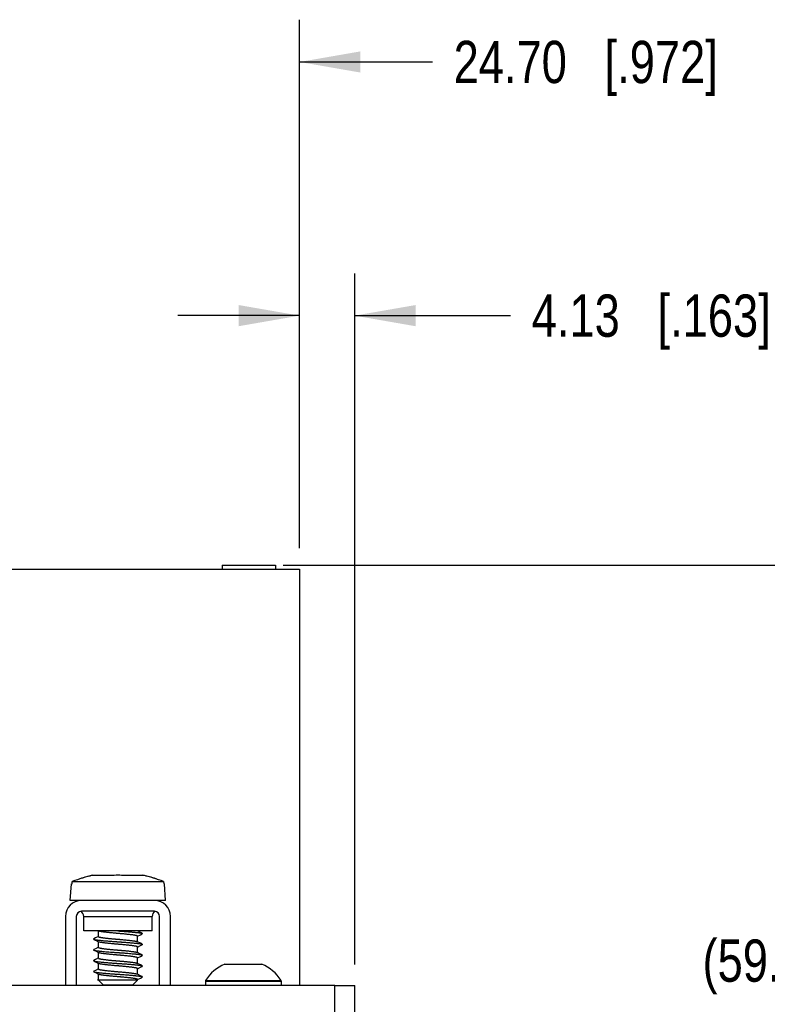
# Model space of a CAD drawing. Header units: inches. Extents: x 0 to 34, y 0 to 22.
# Tile 9 of 38: x 26 to 28.2, y 7.6 to 10.5. Entities that reach past the tile are written whole.
import ezdxf

# ---------------------------------------------------------------- set-up
doc = ezdxf.new("R2010")
doc.units = ezdxf.units.IN
doc.header["$LTSCALE"] = 1.87
doc.header["$MEASUREMENT"] = 0
doc.layers.get('0').update_dxf_attribs({"linetype": 'CONTINUOUS'})
for name, color, linetype in [('02___PRT_ALL_AXES', 7, 'CONTINUOUS'), ('_7360', 7, 'CONTINUOUS'), ('_8276', 7, 'CONTINUOUS'), ('DIMENSIONS', 7, 'CONTINUOUS')]:
    doc.layers.add(name, color=color, linetype=linetype)
doc.styles.get("Standard").update_dxf_attribs({"font": 'txt', "width": 0.8})
doc.dimstyles.new('DIMSTYLE_2', dxfattribs={"dimtxt": 0.125, "dimasz": 0.18, "dimexe": 0.125, "dimexo": 0.0625, "dimgap": 0.0625, "dimtad": 0, "dimtih": 1, "dimtoh": 1, "dimzin": 0, "dimdsep": 46, "dimtxsty": 'STANDARD', "dimblk": '_FILLED', "dimblk1": '_FILLED', "dimblk2": '_FILLED', "dimcen": 0.09, "dimazin": 0, "dimtp": 0.01, "dimtm": 0.01, "dimtfac": 1, "dimtofl": 0, "dimtmove": 0, "dimatfit": 3, "dimldrblk": '_FILLED', "dimfxl": 1, "dimtolj": 1, "dimtzin": 0, "dimarcsym": 0})

# ---------------------------------------------------------------- blocks, each defined once
blk = doc.blocks.new('_FILLED')
at = {"color": 0, "linetype": 'BYBLOCK'}
blk.add_solid([(0, 0), (-1, 0.174), (-1, -0.174)], dxfattribs=at)
blk = doc.blocks.new('*D26')
at = {"layer": 'DIMENSIONS', "color": 2, "linetype": 'CONTINUOUS'}
for p, q in [((26.7835, 8.8645), (28.6193, 8.8645)), ((28.4943, 8.8645), (28.4943, 7.8207)), ((28.4943, 6.5268), (28.4943, 7.5707)), ((25.7048, 6.5268), (28.6193, 6.5268))]:
    blk.add_line(p, q, dxfattribs=at)
at = {"layer": 'DIMENSIONS', "color": 2, "linetype": 'CONTINUOUS', "xscale": 0.18, "yscale": 0.18, "zscale": 0.18}
for p, rotation in [((28.4943, 8.8645), 90), ((28.4943, 6.5268), 270)]:
    blk.add_blockref('_FILLED', p, dxfattribs=dict(at, rotation=rotation))
at = {"layer": 'DIMENSIONS', "color": 2, "linetype": 'CONTINUOUS', "insert": (28.4943, 7.7582), "char_height": 0.125, "width": 1.525, "attachment_point": 2, "line_spacing_factor": 0.9}
blk.add_mtext('(59.38{\\ftxt.shx;\\W1.000000;\\H0.125000; }[2.338])', dxfattribs=at)
blk = doc.blocks.new('*D27')
at = {"layer": 'DIMENSIONS', "color": 2, "linetype": 'CONTINUOUS'}
for p, q in [((26.8315, 8.9152), (26.8315, 9.7277)), ((26.9943, 7.6843), (26.9943, 9.7277)), ((26.8315, 9.6027), (26.4715, 9.6027)), ((26.9943, 9.6027), (27.455, 9.6027))]:
    blk.add_line(p, q, dxfattribs=at)
at = {"layer": 'DIMENSIONS', "color": 2, "linetype": 'CONTINUOUS', "xscale": 0.18, "yscale": 0.18, "zscale": 0.18}
blk.add_blockref('_FILLED', (26.8315, 9.6027), dxfattribs=at)
at = {"layer": 'DIMENSIONS', "color": 2, "linetype": 'CONTINUOUS', "xscale": 0.18, "yscale": 0.18, "zscale": 0.18, "rotation": 180}
blk.add_blockref('_FILLED', (26.9943, 9.6027), dxfattribs=at)
at = {"layer": 'DIMENSIONS', "color": 2, "linetype": 'CONTINUOUS', "insert": (27.5175, 9.6652), "char_height": 0.125, "width": 1.125, "attachment_point": 1, "line_spacing_factor": 0.9}
blk.add_mtext('4.13{\\ftxt.shx;\\W1.000000;\\H0.125000; }[.163]', dxfattribs=at)
blk = doc.blocks.new('*D28')
at = {"layer": 'DIMENSIONS', "color": 2, "linetype": 'CONTINUOUS'}
for p, q in [((25.8591, 8.9152), (25.8591, 10.4777)), ((26.8315, 8.9152), (26.8315, 10.4777)), ((25.8591, 10.3527), (25.4991, 10.3527)), ((26.8315, 10.3527), (27.2242, 10.3527))]:
    blk.add_line(p, q, dxfattribs=at)
at = {"layer": 'DIMENSIONS', "color": 2, "linetype": 'CONTINUOUS', "xscale": 0.18, "yscale": 0.18, "zscale": 0.18}
blk.add_blockref('_FILLED', (25.8591, 10.3527), dxfattribs=at)
at = {"layer": 'DIMENSIONS', "color": 2, "linetype": 'CONTINUOUS', "xscale": 0.18, "yscale": 0.18, "zscale": 0.18, "rotation": 180}
blk.add_blockref('_FILLED', (26.8315, 10.3527), dxfattribs=at)
at = {"layer": 'DIMENSIONS', "color": 2, "linetype": 'CONTINUOUS', "insert": (27.2867, 10.4152), "char_height": 0.125, "width": 1.225, "attachment_point": 1, "line_spacing_factor": 0.9}
blk.add_mtext('24.70{\\ftxt.shx;\\W1.000000;\\H0.125000; }[.972]', dxfattribs=at)

msp = doc.modelspace()

# ---------------------------------------------------------------- linework, layer by layer
at = {"color": 7, "linetype": 'CONTINUOUS'}
for p, q in [((25.8591, 8.8527), (26.8315, 8.8527)), ((26.6029, 8.8645), (26.7604, 8.8645)), ((26.6029, 8.8645), (26.6029, 8.8527)), ((26.7604, 8.8645), (26.7604, 8.8527)), ((26.8315, 8.8527), (26.8315, 7.6218)), ((26.5531, 7.6352), (26.7775, 7.6352)), ((26.5537, 7.6373), (26.7768, 7.6373)), ((26.9353, 7.6218), (26.9943, 7.6218))]:
    msp.add_line(p, q, dxfattribs=at)
at = {"color": 3, "linetype": 'CONTINUOUS'}
for p, q in [((26.9353, 7.6218), (22.8953, 7.6218)), ((26.9353, 6.9398), (26.9353, 7.6218)), ((26.9943, 6.9398), (26.9943, 7.6218))]:
    msp.add_line(p, q, dxfattribs=at)
at = {"color": 7, "linetype": 'CONTINUOUS'}
for centre, start, end in [((26.557, 7.6352), 146.4427, 180), ((26.7735, 7.6352), 0, 33.5573)]:
    msp.add_arc(centre, 0.00394, start, end, dxfattribs=at)
at = {"layer": '02___PRT_ALL_AXES', "color": 7, "linetype": 'CONTINUOUS'}
for p, q in [((26.6103, 7.6854), (26.7203, 7.6854)), ((26.5531, 7.6352), (26.5531, 7.6224)), ((26.7775, 7.6352), (26.7775, 7.6224))]:
    msp.add_line(p, q, dxfattribs=at)
for start, end in [(114.2496, 146.4427), (33.5573, 65.7504)]:
    msp.add_arc((26.6653, 7.5633), 0.1339, start, end, dxfattribs=at)
at = {"layer": '_7360', "color": 7, "linetype": 'CONTINUOUS'}
for p, q in [((26.4028, 7.8734), (26.1868, 7.8734)), ((26.4028, 7.8414), (26.1868, 7.8414)), ((26.1398, 7.8264), (26.1398, 7.6218)), ((26.1718, 7.8264), (26.1718, 7.6218)), ((26.1938, 7.8264), (26.3958, 7.8264)), ((26.1938, 7.7834), (26.1938, 7.8264)), ((26.3958, 7.7834), (26.3958, 7.8264)), ((26.4178, 7.6218), (26.4178, 7.8264)), ((26.4498, 7.6218), (26.4498, 7.8264)), ((26.3958, 7.7834), (26.1938, 7.7834))]:
    msp.add_line(p, q, dxfattribs=at)
for centre, radius, start, end in [((26.1868, 7.8264), 0.047, 90, 180), ((26.4028, 7.8264), 0.047, 0, 90), ((26.1868, 7.8264), 0.015, 90, 180), ((26.1769, 7.8264), 0.0169, 0, 61.9186), ((26.4127, 7.8264), 0.0169, 118.0814, 180), ((26.4028, 7.8264), 0.015, 0, 90)]:
    msp.add_arc(centre, radius, start, end, dxfattribs=at)
at = {"layer": '_8276', "color": 7, "linetype": 'CONTINUOUS'}
for p, q in [((26.2733, 7.9478), (26.2209, 7.9478)), ((26.2733, 7.9472), (26.2733, 7.9478)), ((26.3687, 7.9478), (26.3163, 7.9478)), ((26.3163, 7.9478), (26.3163, 7.9472)), ((26.1538, 7.8734), (26.1577, 7.9224)), ((26.1577, 7.9224), (26.1594, 7.9224)), ((26.1594, 7.9224), (26.16, 7.9293)), ((26.16, 7.9293), (26.4296, 7.9293)), ((26.4296, 7.9293), (26.4302, 7.9224)), ((26.4302, 7.9224), (26.4319, 7.9224)), ((26.4358, 7.8734), (26.4319, 7.9224)), ((26.1868, 7.8734), (26.1538, 7.8734)), ((26.4358, 7.8734), (26.4028, 7.8734)), ((26.2373, 7.7669), (26.2373, 7.7834)), ((26.2374, 7.7834), (26.2382, 7.783)), ((26.361, 7.7788), (26.3522, 7.7834)), ((26.3661, 7.7762), (26.361, 7.7788)), ((26.2235, 7.7587), (26.2285, 7.7561)), ((26.2285, 7.7561), (26.2373, 7.7515)), ((26.2373, 7.7515), (26.2382, 7.751)), ((26.2373, 7.7349), (26.2373, 7.7515)), ((26.3523, 7.7514), (26.3514, 7.7519)), ((26.3523, 7.7514), (26.3523, 7.7679)), ((26.361, 7.7468), (26.3523, 7.7514)), ((26.3661, 7.7442), (26.361, 7.7468)), ((26.2235, 7.7267), (26.2285, 7.7241)), ((26.2285, 7.7241), (26.2373, 7.7195)), ((26.2373, 7.7195), (26.2382, 7.719)), ((26.2373, 7.7029), (26.2373, 7.7195)), ((26.3523, 7.7194), (26.3514, 7.7199)), ((26.3523, 7.7194), (26.3523, 7.7359)), ((26.361, 7.7148), (26.3523, 7.7194)), ((26.3661, 7.7122), (26.361, 7.7148)), ((26.2235, 7.6947), (26.2285, 7.6921)), ((26.2285, 7.6921), (26.2373, 7.6875)), ((26.2373, 7.6875), (26.2382, 7.687)), ((26.2373, 7.6709), (26.2373, 7.6875)), ((26.3523, 7.6874), (26.3514, 7.6879)), ((26.3523, 7.6874), (26.3523, 7.7039)), ((26.361, 7.6828), (26.3523, 7.6874)), ((26.2235, 7.6627), (26.2285, 7.6601)), ((26.2285, 7.6601), (26.2373, 7.6555)), ((26.3523, 7.6554), (26.3523, 7.6719)), ((26.3661, 7.6802), (26.361, 7.6828)), ((26.2373, 7.6394), (26.2343, 7.6378)), ((26.2384, 7.6378), (26.2343, 7.6378)), ((26.2373, 7.6555), (26.2382, 7.655)), ((26.2373, 7.6389), (26.2373, 7.6555)), ((26.2517, 7.6234), (26.2373, 7.6378)), ((26.2378, 7.6382), (26.2385, 7.6379)), ((26.3523, 7.6378), (26.2386, 7.6378)), ((26.3379, 7.6234), (26.3523, 7.6378)), ((26.3523, 7.6554), (26.3514, 7.6559)), ((26.361, 7.6508), (26.3523, 7.6554)), ((26.3523, 7.6378), (26.3523, 7.6399)), ((26.3661, 7.6482), (26.361, 7.6508)), ((26.3379, 7.6234), (26.2517, 7.6234))]:
    msp.add_line(p, q, dxfattribs=at)
for points in [[(26.3523, 7.7675), (26.3611, 7.7721), (26.3661, 7.7747)], [(26.2373, 7.7674), (26.2286, 7.7628), (26.2235, 7.7602)], [(26.2373, 7.7354), (26.2286, 7.7308), (26.2235, 7.7282)], [(26.3523, 7.7355), (26.3611, 7.7401), (26.3661, 7.7427)], [(26.2373, 7.7034), (26.2286, 7.6988), (26.2235, 7.6962)], [(26.3523, 7.7035), (26.3611, 7.7081), (26.3661, 7.7107)], [(26.2373, 7.6714), (26.2286, 7.6668), (26.2235, 7.6642)], [(26.3523, 7.6715), (26.3611, 7.6761), (26.3661, 7.6787)], [(26.3523, 7.6395), (26.3611, 7.6441), (26.3661, 7.6467)]]:
    msp.add_lwpolyline(points, dxfattribs=at)
for centre, radius, start, end in [((26.2965, 7.5903), 0.3654, 101.9528, 111.9452), ((26.2965, 7.5905), 0.3653, 101.9519, 104.9716), ((26.2948, 7.5984), 0.3495, 86.473, 93.527), ((26.2931, 7.5903), 0.3654, 68.0548, 78.0472), ((26.2931, 7.5905), 0.3653, 75.0284, 78.0481), ((26.2965, 7.5904), 0.3654, 104.972, 108.303), ((26.2931, 7.5904), 0.3654, 71.6968, 75.0282), ((26.2413, 7.644), 0.00677, 245.5457, 246.1286), ((26.2414, 7.6444), 0.00723, 246.1284, 246.6864)]:
    msp.add_arc(centre, radius, start, end, dxfattribs=at)
for points, knots in [([(26.3523, 7.7679), (26.3523, 7.768), (26.3523, 7.7681), (26.3522, 7.7682), (26.3522, 7.7683), (26.352, 7.7684), (26.3519, 7.7686), (26.3516, 7.7687), (26.3512, 7.769), (26.3507, 7.7692), (26.35, 7.7694), (26.3492, 7.7697), (26.3483, 7.7699), (26.3472, 7.7701), (26.3457, 7.7704), (26.3435, 7.7708), (26.3406, 7.7712), (26.3372, 7.7717), (26.3334, 7.7721), (26.3293, 7.7726), (26.3248, 7.7731), (26.32, 7.7736), (26.315, 7.7741), (26.3099, 7.7746), (26.3056, 7.775), (26.3021, 7.7753), (26.2995, 7.7755), (26.297, 7.7758), (26.2944, 7.776), (26.2918, 7.7762), (26.2892, 7.7764), (26.2866, 7.7766), (26.2832, 7.7769), (26.2789, 7.7773), (26.2738, 7.7778), (26.2688, 7.7783), (26.2641, 7.7788), (26.2597, 7.7793), (26.2556, 7.7798), (26.2518, 7.7803), (26.249, 7.7807), (26.2469, 7.781), (26.2456, 7.7812), (26.2443, 7.7814), (26.2431, 7.7816), (26.242, 7.7818), (26.241, 7.782), (26.2402, 7.7823), (26.2394, 7.7825), (26.2387, 7.7827), (26.2383, 7.7829), (26.2382, 7.783)], [0, 0, 0, 0, 0.001104, 0.002277, 0.003576, 0.005041, 0.0067, 0.008572, 0.012995, 0.018362, 0.024679, 0.031926, 0.040076, 0.049094, 0.058927, 0.0809, 0.106553, 0.136003, 0.169055, 0.20539, 0.244597, 0.286191, 0.329595, 0.37421, 0.419411, 0.44204, 0.464598, 0.486996, 0.50921, 0.531464, 0.553925, 0.576513, 0.59915, 0.644301, 0.688769, 0.731929, 0.773189, 0.811979, 0.847829, 0.880338, 0.909208, 0.922219, 0.934261, 0.94538, 0.955734, 0.965321, 0.974073, 0.981945, 0.988906, 0.994929, 1, 1, 1, 1]), ([(26.2948, 7.7834), (26.2958, 7.7834), (26.2979, 7.7832), (26.301, 7.783), (26.3042, 7.7828), (26.3084, 7.7825), (26.3136, 7.7821), (26.3198, 7.7817), (26.3258, 7.7812), (26.3316, 7.7807), (26.337, 7.7802), (26.3421, 7.7797), (26.3468, 7.7793), (26.3504, 7.7789), (26.3531, 7.7786), (26.3548, 7.7784), (26.3565, 7.7782), (26.358, 7.778), (26.3595, 7.7778), (26.3608, 7.7776), (26.362, 7.7774), (26.3631, 7.7771), (26.364, 7.7769), (26.3648, 7.7767), (26.3655, 7.7764), (26.3659, 7.7763), (26.3661, 7.7762)], [0, 0, 0, 0, 0.043212, 0.08677, 0.130664, 0.17469, 0.262576, 0.349391, 0.434, 0.515297, 0.592252, 0.663928, 0.729586, 0.788586, 0.815459, 0.840533, 0.863785, 0.885298, 0.905379, 0.923996, 0.941029, 0.956394, 0.970024, 0.981858, 0.99185, 1, 1, 1, 1]), ([(26.3661, 7.7762), (26.3662, 7.7761), (26.3664, 7.776), (26.3666, 7.7759), (26.3667, 7.7757), (26.3668, 7.7756), (26.3668, 7.7755), (26.3668, 7.7754), (26.3668, 7.7753), (26.3668, 7.7752), (26.3667, 7.7751), (26.3666, 7.775), (26.3664, 7.7749), (26.3662, 7.7747), (26.3661, 7.7747)], [0, 0, 0, 0, 0.167923, 0.302879, 0.359502, 0.410149, 0.456367, 0.500221, 0.544103, 0.590371, 0.641033, 0.697609, 0.832329, 1, 1, 1, 1]), ([(26.2235, 7.7602), (26.2234, 7.7601), (26.2232, 7.76), (26.223, 7.7599), (26.2229, 7.7597), (26.2228, 7.7596), (26.2228, 7.7595), (26.2228, 7.7594), (26.2228, 7.7593), (26.2228, 7.7592), (26.2229, 7.7591), (26.223, 7.759), (26.2232, 7.7589), (26.2234, 7.7587), (26.2235, 7.7587)], [0, 0, 0, 0, 0.167868, 0.302801, 0.359429, 0.410091, 0.456322, 0.500176, 0.544053, 0.590322, 0.640991, 0.69758, 0.832329, 1, 1, 1, 1]), ([(26.2235, 7.7587), (26.2237, 7.7586), (26.2241, 7.7584), (26.2248, 7.7582), (26.2256, 7.758), (26.2265, 7.7577), (26.2276, 7.7575), (26.2288, 7.7573), (26.2301, 7.7571), (26.2316, 7.7569), (26.2331, 7.7567), (26.2347, 7.7565), (26.2365, 7.7563), (26.2392, 7.756), (26.2428, 7.7556), (26.2474, 7.7551), (26.2525, 7.7546), (26.258, 7.7542), (26.2638, 7.7537), (26.2698, 7.7532), (26.276, 7.7527), (26.2812, 7.7523), (26.2854, 7.7521), (26.2886, 7.7518), (26.2917, 7.7516), (26.2948, 7.7514), (26.2979, 7.7512), (26.301, 7.751), (26.3042, 7.7508), (26.3084, 7.7505), (26.3136, 7.7501), (26.3198, 7.7497), (26.3258, 7.7492), (26.3316, 7.7487), (26.337, 7.7482), (26.3422, 7.7477), (26.3468, 7.7473), (26.3504, 7.7469), (26.3531, 7.7466), (26.3548, 7.7464), (26.3565, 7.7462), (26.358, 7.746), (26.3595, 7.7458), (26.3608, 7.7456), (26.362, 7.7454), (26.3631, 7.7451), (26.364, 7.7449), (26.3648, 7.7447), (26.3655, 7.7444), (26.3659, 7.7443), (26.3661, 7.7442)], [0, 0, 0, 0, 0.004075, 0.009073, 0.014991, 0.021806, 0.029488, 0.038001, 0.047307, 0.057346, 0.068111, 0.07974, 0.092268, 0.105703, 0.135204, 0.168023, 0.203868, 0.242345, 0.282987, 0.32529, 0.368696, 0.412643, 0.434647, 0.456584, 0.478389, 0.500005, 0.521609, 0.54342, 0.565356, 0.587357, 0.631306, 0.674712, 0.717013, 0.757658, 0.796136, 0.831972, 0.864798, 0.894297, 0.907735, 0.920272, 0.931891, 0.942659, 0.95269, 0.961996, 0.970515, 0.978198, 0.985012, 0.990929, 0.995926, 1, 1, 1, 1]), ([(26.2373, 7.7669), (26.2373, 7.7669), (26.2373, 7.7668), (26.2374, 7.7667), (26.2374, 7.7665), (26.2376, 7.7664), (26.2377, 7.7663), (26.238, 7.7661), (26.2384, 7.7659), (26.2389, 7.7657), (26.2396, 7.7654), (26.2404, 7.7652), (26.2413, 7.765), (26.2424, 7.7647), (26.2439, 7.7644), (26.2461, 7.7641), (26.249, 7.7637), (26.2524, 7.7632), (26.2562, 7.7627), (26.2603, 7.7622), (26.2648, 7.7617), (26.2696, 7.7612), (26.2746, 7.7607), (26.2797, 7.7602), (26.284, 7.7598), (26.2875, 7.7595), (26.29, 7.7593), (26.2926, 7.7591), (26.2952, 7.7589), (26.2978, 7.7587), (26.3004, 7.7585), (26.303, 7.7583), (26.3064, 7.7579), (26.3107, 7.7576), (26.3158, 7.7571), (26.3208, 7.7566), (26.3255, 7.7561), (26.3299, 7.7556), (26.334, 7.7551), (26.3378, 7.7546), (26.3406, 7.7542), (26.3427, 7.7539), (26.344, 7.7537), (26.3453, 7.7535), (26.3465, 7.7533), (26.3476, 7.7531), (26.3486, 7.7528), (26.3494, 7.7526), (26.3502, 7.7524), (26.3509, 7.7521), (26.3512, 7.752), (26.3514, 7.7519)], [0, 0, 0, 0, 0.001104, 0.002277, 0.003576, 0.005041, 0.0067, 0.008572, 0.012995, 0.018362, 0.024679, 0.031926, 0.040076, 0.049094, 0.058927, 0.0809, 0.106553, 0.136003, 0.169055, 0.20539, 0.244597, 0.286191, 0.329595, 0.37421, 0.419411, 0.44204, 0.464598, 0.486996, 0.50921, 0.531464, 0.553925, 0.576513, 0.59915, 0.644301, 0.688769, 0.731929, 0.773189, 0.811979, 0.84783, 0.880338, 0.909208, 0.922219, 0.934261, 0.94538, 0.955734, 0.965321, 0.974073, 0.981945, 0.988906, 0.994929, 1, 1, 1, 1]), ([(26.3523, 7.7359), (26.3523, 7.736), (26.3523, 7.7361), (26.3522, 7.7362), (26.3522, 7.7363), (26.352, 7.7364), (26.3519, 7.7366), (26.3516, 7.7367), (26.3512, 7.737), (26.3507, 7.7372), (26.35, 7.7374), (26.3492, 7.7377), (26.3483, 7.7379), (26.3472, 7.7381), (26.3457, 7.7384), (26.3435, 7.7388), (26.3406, 7.7392), (26.3372, 7.7397), (26.3334, 7.7401), (26.3293, 7.7406), (26.3248, 7.7411), (26.32, 7.7416), (26.315, 7.7421), (26.3099, 7.7426), (26.3056, 7.743), (26.3021, 7.7433), (26.2995, 7.7435), (26.297, 7.7438), (26.2944, 7.744), (26.2918, 7.7442), (26.2892, 7.7444), (26.2866, 7.7446), (26.2832, 7.7449), (26.2789, 7.7453), (26.2738, 7.7458), (26.2688, 7.7463), (26.2641, 7.7468), (26.2597, 7.7473), (26.2556, 7.7478), (26.2518, 7.7483), (26.249, 7.7487), (26.2469, 7.749), (26.2456, 7.7492), (26.2443, 7.7494), (26.2431, 7.7496), (26.242, 7.7498), (26.241, 7.75), (26.2402, 7.7503), (26.2394, 7.7505), (26.2387, 7.7507), (26.2383, 7.7509), (26.2382, 7.751)], [0, 0, 0, 0, 0.001104, 0.002277, 0.003576, 0.005041, 0.0067, 0.008572, 0.012995, 0.018362, 0.024679, 0.031926, 0.040076, 0.049094, 0.058927, 0.0809, 0.106553, 0.136003, 0.169055, 0.20539, 0.244597, 0.286191, 0.329595, 0.37421, 0.419411, 0.44204, 0.464598, 0.486996, 0.50921, 0.531464, 0.553925, 0.576513, 0.59915, 0.644301, 0.688769, 0.731929, 0.773189, 0.811979, 0.847829, 0.880338, 0.909208, 0.922219, 0.934261, 0.94538, 0.955734, 0.965321, 0.974073, 0.981945, 0.988906, 0.994929, 1, 1, 1, 1]), ([(26.3661, 7.7442), (26.3662, 7.7441), (26.3664, 7.744), (26.3666, 7.7439), (26.3667, 7.7437), (26.3668, 7.7436), (26.3668, 7.7435), (26.3668, 7.7434), (26.3668, 7.7433), (26.3668, 7.7432), (26.3667, 7.7431), (26.3666, 7.743), (26.3664, 7.7429), (26.3662, 7.7427), (26.3661, 7.7427)], [0, 0, 0, 0, 0.167817, 0.302716, 0.359341, 0.41001, 0.456252, 0.500108, 0.543981, 0.590247, 0.640922, 0.697525, 0.832311, 1, 1, 1, 1]), ([(26.2235, 7.7282), (26.2234, 7.7281), (26.2232, 7.728), (26.223, 7.7279), (26.2229, 7.7277), (26.2228, 7.7276), (26.2228, 7.7275), (26.2228, 7.7274), (26.2228, 7.7273), (26.2228, 7.7272), (26.2229, 7.7271), (26.223, 7.727), (26.2232, 7.7269), (26.2234, 7.7267), (26.2235, 7.7267)], [0, 0, 0, 0, 0.167771, 0.302633, 0.359252, 0.409924, 0.456175, 0.500035, 0.543902, 0.590164, 0.640842, 0.697455, 0.832279, 1, 1, 1, 1]), ([(26.2235, 7.7267), (26.2237, 7.7266), (26.2241, 7.7264), (26.2248, 7.7262), (26.2256, 7.726), (26.2265, 7.7257), (26.2276, 7.7255), (26.2288, 7.7253), (26.2301, 7.7251), (26.2316, 7.7249), (26.2331, 7.7247), (26.2347, 7.7245), (26.2365, 7.7243), (26.2384, 7.7241), (26.2405, 7.7238), (26.2435, 7.7235), (26.2483, 7.723), (26.2554, 7.7224), (26.2639, 7.7217), (26.273, 7.721), (26.2807, 7.7204), (26.287, 7.7199), (26.2917, 7.7196), (26.2956, 7.7194), (26.2987, 7.7192), (26.3018, 7.719), (26.3057, 7.7187), (26.3104, 7.7184), (26.3151, 7.718), (26.3213, 7.7176), (26.3286, 7.717), (26.3369, 7.7162), (26.3433, 7.7156), (26.348, 7.7152), (26.3511, 7.7148), (26.3535, 7.7145), (26.3553, 7.7143), (26.3565, 7.7142), (26.3577, 7.714), (26.3591, 7.7138), (26.3607, 7.7136), (26.3623, 7.7133), (26.3633, 7.7131), (26.364, 7.7129), (26.3647, 7.7127), (26.3652, 7.7126), (26.3657, 7.7124), (26.366, 7.7122), (26.3661, 7.7122)], [0, 0, 0, 0, 0.004074, 0.009072, 0.014989, 0.021804, 0.029487, 0.038001, 0.047304, 0.05735, 0.068108, 0.079727, 0.092266, 0.105704, 0.120022, 0.135204, 0.168027, 0.222803, 0.282987, 0.346889, 0.412642, 0.445625, 0.478386, 0.510791, 0.527044, 0.543416, 0.576352, 0.609363, 0.642228, 0.67471, 0.737574, 0.796134, 0.84878, 0.872493, 0.894295, 0.914116, 0.923264, 0.93189, 0.940028, 0.947762, 0.961997, 0.974459, 0.979981, 0.98501, 0.989533, 0.993542, 0.99703, 1, 1, 1, 1]), ([(26.2373, 7.7349), (26.2373, 7.7349), (26.2373, 7.7348), (26.2374, 7.7347), (26.2374, 7.7345), (26.2376, 7.7344), (26.2377, 7.7343), (26.238, 7.7341), (26.2384, 7.7339), (26.2389, 7.7337), (26.2396, 7.7334), (26.2404, 7.7332), (26.2413, 7.733), (26.2424, 7.7327), (26.2439, 7.7324), (26.2461, 7.7321), (26.249, 7.7317), (26.2524, 7.7312), (26.2562, 7.7307), (26.2603, 7.7302), (26.2648, 7.7297), (26.2696, 7.7292), (26.2746, 7.7287), (26.2797, 7.7282), (26.284, 7.7278), (26.2875, 7.7275), (26.29, 7.7273), (26.2926, 7.7271), (26.2952, 7.7269), (26.2978, 7.7267), (26.3004, 7.7265), (26.303, 7.7263), (26.3064, 7.7259), (26.3107, 7.7256), (26.3158, 7.7251), (26.3208, 7.7246), (26.3255, 7.7241), (26.3299, 7.7236), (26.334, 7.7231), (26.3378, 7.7226), (26.3406, 7.7222), (26.3427, 7.7219), (26.344, 7.7217), (26.3453, 7.7215), (26.3465, 7.7213), (26.3476, 7.7211), (26.3486, 7.7208), (26.3494, 7.7206), (26.3502, 7.7204), (26.3509, 7.7201), (26.3512, 7.72), (26.3514, 7.7199)], [0, 0, 0, 0, 0.001104, 0.002277, 0.003576, 0.005041, 0.0067, 0.008572, 0.012995, 0.018362, 0.024679, 0.031926, 0.040076, 0.049094, 0.058927, 0.0809, 0.106553, 0.136003, 0.169055, 0.20539, 0.244597, 0.286191, 0.329595, 0.37421, 0.419411, 0.44204, 0.464598, 0.486996, 0.50921, 0.531464, 0.553925, 0.576513, 0.59915, 0.644301, 0.688769, 0.731929, 0.773189, 0.811979, 0.84783, 0.880338, 0.909208, 0.922219, 0.934261, 0.94538, 0.955734, 0.965321, 0.974073, 0.981945, 0.988906, 0.994929, 1, 1, 1, 1]), ([(26.3523, 7.7039), (26.3523, 7.704), (26.3523, 7.7041), (26.3522, 7.7042), (26.3522, 7.7043), (26.352, 7.7044), (26.3519, 7.7046), (26.3516, 7.7047), (26.3512, 7.705), (26.3507, 7.7052), (26.35, 7.7054), (26.3492, 7.7057), (26.3483, 7.7059), (26.3472, 7.7061), (26.3457, 7.7064), (26.3435, 7.7068), (26.3406, 7.7072), (26.3372, 7.7077), (26.3334, 7.7081), (26.3293, 7.7086), (26.3248, 7.7091), (26.32, 7.7096), (26.315, 7.7101), (26.3099, 7.7106), (26.3056, 7.711), (26.3021, 7.7113), (26.2995, 7.7115), (26.297, 7.7118), (26.2944, 7.712), (26.2918, 7.7122), (26.2892, 7.7124), (26.2866, 7.7126), (26.2832, 7.7129), (26.2789, 7.7133), (26.2738, 7.7138), (26.2688, 7.7143), (26.2641, 7.7148), (26.2597, 7.7153), (26.2556, 7.7158), (26.2518, 7.7163), (26.249, 7.7167), (26.2469, 7.717), (26.2456, 7.7172), (26.2443, 7.7174), (26.2431, 7.7176), (26.242, 7.7178), (26.241, 7.718), (26.2402, 7.7183), (26.2394, 7.7185), (26.2387, 7.7187), (26.2383, 7.7189), (26.2382, 7.719)], [0, 0, 0, 0, 0.001104, 0.002277, 0.003576, 0.005041, 0.0067, 0.008572, 0.012995, 0.018362, 0.024679, 0.031926, 0.040076, 0.049094, 0.058927, 0.0809, 0.106553, 0.136003, 0.169055, 0.20539, 0.244597, 0.286191, 0.329595, 0.37421, 0.419411, 0.44204, 0.464598, 0.486996, 0.50921, 0.531464, 0.553925, 0.576513, 0.59915, 0.644301, 0.688769, 0.731929, 0.773189, 0.811979, 0.847829, 0.880338, 0.909208, 0.922219, 0.934261, 0.94538, 0.955734, 0.965321, 0.974073, 0.981945, 0.988906, 0.994929, 1, 1, 1, 1]), ([(26.2235, 7.6962), (26.2234, 7.6961), (26.2232, 7.696), (26.223, 7.6959), (26.2229, 7.6957), (26.2228, 7.6956), (26.2228, 7.6955), (26.2228, 7.6954), (26.2228, 7.6953), (26.2228, 7.6952), (26.2229, 7.6951), (26.223, 7.695), (26.2232, 7.6949), (26.2234, 7.6947), (26.2235, 7.6947)], [0, 0, 0, 0, 0.167693, 0.302485, 0.359089, 0.409765, 0.456031, 0.499902, 0.543759, 0.590003, 0.640673, 0.697297, 0.83219, 1, 1, 1, 1]), ([(26.2235, 7.6947), (26.2237, 7.6946), (26.2241, 7.6944), (26.2248, 7.6942), (26.2256, 7.694), (26.2265, 7.6937), (26.2276, 7.6935), (26.2288, 7.6933), (26.2301, 7.6931), (26.2316, 7.6929), (26.2331, 7.6927), (26.2347, 7.6925), (26.2365, 7.6923), (26.2392, 7.692), (26.2428, 7.6916), (26.2474, 7.6911), (26.2525, 7.6906), (26.258, 7.6902), (26.2638, 7.6897), (26.2698, 7.6892), (26.276, 7.6887), (26.2812, 7.6883), (26.2854, 7.6881), (26.2886, 7.6878), (26.2917, 7.6876), (26.2948, 7.6874), (26.2979, 7.6872), (26.301, 7.687), (26.3042, 7.6868), (26.3084, 7.6865), (26.3136, 7.6861), (26.3198, 7.6857), (26.3258, 7.6852), (26.3316, 7.6847), (26.337, 7.6842), (26.3422, 7.6837), (26.3468, 7.6833), (26.3504, 7.6829), (26.3531, 7.6826), (26.3548, 7.6824), (26.3565, 7.6822), (26.358, 7.682), (26.3595, 7.6818), (26.3608, 7.6816), (26.362, 7.6814), (26.3631, 7.6811), (26.364, 7.6809), (26.3648, 7.6807), (26.3655, 7.6804), (26.3659, 7.6803), (26.3661, 7.6802)], [0, 0, 0, 0, 0.004074, 0.009071, 0.014988, 0.021802, 0.029485, 0.038004, 0.047311, 0.057339, 0.068108, 0.079729, 0.092265, 0.105703, 0.135202, 0.168028, 0.203864, 0.242343, 0.282987, 0.325288, 0.368695, 0.412643, 0.434644, 0.45658, 0.478391, 0.499994, 0.521612, 0.543417, 0.565353, 0.587357, 0.631304, 0.67471, 0.717013, 0.757655, 0.796132, 0.831977, 0.864796, 0.894297, 0.907732, 0.920261, 0.93189, 0.942653, 0.952693, 0.961999, 0.970513, 0.978194, 0.985009, 0.990927, 0.995926, 1, 1, 1, 1]), ([(26.2373, 7.7029), (26.2373, 7.7029), (26.2373, 7.7028), (26.2374, 7.7027), (26.2374, 7.7025), (26.2376, 7.7024), (26.2377, 7.7023), (26.238, 7.7021), (26.2384, 7.7019), (26.2389, 7.7017), (26.2396, 7.7014), (26.2404, 7.7012), (26.2413, 7.701), (26.2424, 7.7007), (26.2439, 7.7004), (26.2461, 7.7001), (26.249, 7.6997), (26.2524, 7.6992), (26.2562, 7.6987), (26.2603, 7.6982), (26.2648, 7.6977), (26.2696, 7.6972), (26.2746, 7.6967), (26.2797, 7.6962), (26.284, 7.6958), (26.2875, 7.6955), (26.29, 7.6953), (26.2926, 7.6951), (26.2952, 7.6949), (26.2978, 7.6947), (26.3004, 7.6945), (26.303, 7.6943), (26.3064, 7.6939), (26.3107, 7.6936), (26.3158, 7.6931), (26.3208, 7.6926), (26.3255, 7.6921), (26.3299, 7.6916), (26.334, 7.6911), (26.3378, 7.6906), (26.3406, 7.6902), (26.3427, 7.6899), (26.344, 7.6897), (26.3453, 7.6895), (26.3465, 7.6893), (26.3476, 7.6891), (26.3486, 7.6888), (26.3494, 7.6886), (26.3502, 7.6884), (26.3509, 7.6881), (26.3512, 7.688), (26.3514, 7.6879)], [0, 0, 0, 0, 0.001104, 0.002277, 0.003576, 0.005041, 0.0067, 0.008572, 0.012995, 0.018362, 0.024679, 0.031926, 0.040076, 0.049094, 0.058927, 0.0809, 0.106553, 0.136003, 0.169055, 0.20539, 0.244597, 0.286191, 0.329595, 0.37421, 0.419411, 0.44204, 0.464598, 0.486996, 0.50921, 0.531464, 0.553925, 0.576513, 0.59915, 0.644301, 0.688769, 0.731929, 0.773189, 0.811979, 0.84783, 0.880338, 0.909208, 0.922219, 0.934261, 0.94538, 0.955734, 0.965321, 0.974073, 0.981945, 0.988906, 0.994929, 1, 1, 1, 1]), ([(26.3523, 7.6719), (26.3523, 7.672), (26.3523, 7.6721), (26.3522, 7.6722), (26.3522, 7.6723), (26.352, 7.6724), (26.3519, 7.6726), (26.3516, 7.6727), (26.3512, 7.673), (26.3507, 7.6732), (26.35, 7.6734), (26.3492, 7.6737), (26.3483, 7.6739), (26.3472, 7.6741), (26.3457, 7.6744), (26.3435, 7.6748), (26.3406, 7.6752), (26.3372, 7.6757), (26.3334, 7.6761), (26.3293, 7.6766), (26.3248, 7.6771), (26.32, 7.6776), (26.315, 7.6781), (26.3099, 7.6786), (26.3056, 7.679), (26.3021, 7.6793), (26.2995, 7.6795), (26.297, 7.6798), (26.2944, 7.68), (26.2918, 7.6802), (26.2892, 7.6804), (26.2866, 7.6806), (26.2832, 7.6809), (26.2789, 7.6813), (26.2738, 7.6818), (26.2688, 7.6823), (26.2641, 7.6828), (26.2597, 7.6833), (26.2556, 7.6838), (26.2518, 7.6843), (26.249, 7.6847), (26.2469, 7.685), (26.2456, 7.6852), (26.2443, 7.6854), (26.2431, 7.6856), (26.242, 7.6858), (26.241, 7.686), (26.2402, 7.6863), (26.2394, 7.6865), (26.2387, 7.6867), (26.2383, 7.6869), (26.2382, 7.687)], [0, 0, 0, 0, 0.001104, 0.002277, 0.003576, 0.005041, 0.0067, 0.008572, 0.012995, 0.018362, 0.024679, 0.031926, 0.040076, 0.049094, 0.058927, 0.0809, 0.106553, 0.136003, 0.169055, 0.20539, 0.244597, 0.286191, 0.329595, 0.37421, 0.419411, 0.44204, 0.464598, 0.486996, 0.50921, 0.531464, 0.553925, 0.576513, 0.59915, 0.644301, 0.688769, 0.731929, 0.773189, 0.811979, 0.847829, 0.880338, 0.909208, 0.922219, 0.934261, 0.94538, 0.955734, 0.965321, 0.974073, 0.981945, 0.988906, 0.994929, 1, 1, 1, 1]), ([(26.3661, 7.7122), (26.3662, 7.7121), (26.3664, 7.712), (26.3666, 7.7119), (26.3667, 7.7117), (26.3668, 7.7116), (26.3668, 7.7115), (26.3668, 7.7114), (26.3668, 7.7113), (26.3668, 7.7112), (26.3667, 7.7111), (26.3666, 7.711), (26.3664, 7.7109), (26.3662, 7.7107), (26.3661, 7.7107)], [0, 0, 0, 0, 0.167726, 0.302556, 0.359171, 0.409849, 0.45611, 0.499976, 0.543836, 0.590088, 0.640761, 0.697379, 0.832235, 1, 1, 1, 1]), ([(26.2235, 7.6642), (26.2234, 7.6641), (26.2232, 7.664), (26.223, 7.6639), (26.2229, 7.6637), (26.2228, 7.6636), (26.2228, 7.6635), (26.2228, 7.6634), (26.2228, 7.6633), (26.2228, 7.6632), (26.2229, 7.6631), (26.223, 7.663), (26.2232, 7.6629), (26.2234, 7.6627), (26.2235, 7.6627)], [0, 0, 0, 0, 0.167671, 0.302394, 0.358973, 0.409636, 0.455905, 0.499786, 0.54364, 0.589859, 0.640509, 0.697132, 0.832085, 1, 1, 1, 1]), ([(26.2235, 7.6627), (26.2237, 7.6626), (26.2241, 7.6624), (26.2248, 7.6622), (26.2256, 7.662), (26.2265, 7.6617), (26.2276, 7.6615), (26.2288, 7.6613), (26.2301, 7.6611), (26.2316, 7.6609), (26.2331, 7.6607), (26.2347, 7.6605), (26.2365, 7.6603), (26.2392, 7.66), (26.2428, 7.6596), (26.2474, 7.6591), (26.2525, 7.6586), (26.258, 7.6582), (26.2638, 7.6577), (26.2698, 7.6572), (26.276, 7.6567), (26.2812, 7.6563), (26.2854, 7.6561), (26.2886, 7.6558), (26.2917, 7.6556), (26.2948, 7.6554), (26.2979, 7.6552), (26.301, 7.655), (26.3042, 7.6548), (26.3084, 7.6545), (26.3136, 7.6541), (26.3198, 7.6537), (26.3258, 7.6532), (26.3316, 7.6527), (26.337, 7.6522), (26.3422, 7.6517), (26.3461, 7.6513), (26.3491, 7.651), (26.3511, 7.6508), (26.3531, 7.6506), (26.3546, 7.6504), (26.3557, 7.6503), (26.3568, 7.6501), (26.358, 7.65), (26.3595, 7.6498), (26.3608, 7.6496), (26.362, 7.6494), (26.3631, 7.6491), (26.364, 7.6489), (26.3648, 7.6487), (26.3655, 7.6484), (26.3659, 7.6483), (26.3661, 7.6482)], [0, 0, 0, 0, 0.004075, 0.009071, 0.014987, 0.021802, 0.029484, 0.038, 0.047309, 0.057348, 0.068105, 0.07973, 0.092266, 0.105702, 0.135201, 0.168028, 0.203865, 0.24234, 0.282987, 0.32529, 0.368696, 0.412637, 0.43465, 0.456597, 0.478373, 0.499978, 0.521611, 0.543415, 0.565352, 0.587356, 0.631303, 0.674709, 0.717011, 0.757655, 0.796129, 0.831975, 0.864795, 0.879976, 0.894293, 0.907728, 0.920269, 0.926194, 0.931883, 0.942654, 0.952697, 0.961994, 0.970509, 0.978194, 0.985008, 0.990925, 0.995924, 1, 1, 1, 1]), ([(26.2373, 7.6709), (26.2373, 7.6709), (26.2373, 7.6708), (26.2374, 7.6707), (26.2374, 7.6705), (26.2376, 7.6704), (26.2377, 7.6703), (26.238, 7.6701), (26.2384, 7.6699), (26.2389, 7.6697), (26.2396, 7.6694), (26.2404, 7.6692), (26.2413, 7.669), (26.2424, 7.6687), (26.2439, 7.6684), (26.2461, 7.6681), (26.249, 7.6677), (26.2524, 7.6672), (26.2562, 7.6667), (26.2603, 7.6662), (26.2648, 7.6657), (26.2696, 7.6652), (26.2746, 7.6647), (26.2797, 7.6642), (26.284, 7.6638), (26.2875, 7.6635), (26.29, 7.6633), (26.2926, 7.6631), (26.2952, 7.6629), (26.2978, 7.6627), (26.3004, 7.6625), (26.303, 7.6623), (26.3064, 7.6619), (26.3107, 7.6616), (26.3158, 7.6611), (26.3208, 7.6606), (26.3255, 7.6601), (26.3299, 7.6596), (26.334, 7.6591), (26.3378, 7.6586), (26.3406, 7.6582), (26.3427, 7.6579), (26.344, 7.6577), (26.3453, 7.6575), (26.3465, 7.6573), (26.3476, 7.6571), (26.3486, 7.6568), (26.3494, 7.6566), (26.3502, 7.6564), (26.3509, 7.6561), (26.3512, 7.656), (26.3514, 7.6559)], [0, 0, 0, 0, 0.001104, 0.002277, 0.003576, 0.005041, 0.0067, 0.008572, 0.012995, 0.018362, 0.024679, 0.031926, 0.040076, 0.049094, 0.058927, 0.0809, 0.106553, 0.136003, 0.169055, 0.20539, 0.244597, 0.286191, 0.329595, 0.37421, 0.419411, 0.44204, 0.464598, 0.486996, 0.50921, 0.531464, 0.553925, 0.576513, 0.59915, 0.644301, 0.688769, 0.731929, 0.773189, 0.811979, 0.84783, 0.880338, 0.909208, 0.922219, 0.934261, 0.94538, 0.955734, 0.965321, 0.974073, 0.981945, 0.988906, 0.994929, 1, 1, 1, 1]), ([(26.3661, 7.6802), (26.3662, 7.6801), (26.3664, 7.68), (26.3666, 7.6799), (26.3667, 7.6797), (26.3668, 7.6796), (26.3668, 7.6795), (26.3668, 7.6794), (26.3668, 7.6793), (26.3668, 7.6792), (26.3667, 7.6791), (26.3666, 7.679), (26.3664, 7.6789), (26.3662, 7.6787), (26.3661, 7.6787)], [0, 0, 0, 0, 0.167673, 0.302427, 0.359018, 0.409689, 0.455957, 0.499833, 0.543688, 0.58992, 0.640584, 0.697211, 0.83214, 1, 1, 1, 1]), ([(26.2373, 7.6389), (26.2373, 7.6389), (26.2373, 7.6387), (26.2374, 7.6386), (26.2376, 7.6384), (26.2377, 7.6383), (26.2378, 7.6382)], [0, 0, 0, 0, 0.199078, 0.421766, 0.685287, 1, 1, 1, 1]), ([(26.3523, 7.6399), (26.3523, 7.64), (26.3523, 7.6401), (26.3522, 7.6402), (26.3522, 7.6403), (26.352, 7.6404), (26.3519, 7.6406), (26.3516, 7.6407), (26.3512, 7.641), (26.3507, 7.6412), (26.35, 7.6414), (26.3492, 7.6417), (26.3483, 7.6419), (26.3472, 7.6421), (26.3457, 7.6424), (26.3435, 7.6428), (26.3406, 7.6432), (26.3372, 7.6437), (26.3334, 7.6441), (26.3293, 7.6446), (26.3248, 7.6451), (26.32, 7.6456), (26.315, 7.6461), (26.3099, 7.6466), (26.3056, 7.647), (26.3021, 7.6473), (26.2995, 7.6475), (26.297, 7.6478), (26.2944, 7.648), (26.2918, 7.6482), (26.2892, 7.6484), (26.2866, 7.6486), (26.2832, 7.6489), (26.2789, 7.6493), (26.2738, 7.6498), (26.2688, 7.6503), (26.2641, 7.6508), (26.2597, 7.6513), (26.2556, 7.6518), (26.2518, 7.6523), (26.249, 7.6527), (26.2469, 7.653), (26.2456, 7.6532), (26.2443, 7.6534), (26.2431, 7.6536), (26.242, 7.6538), (26.241, 7.654), (26.2402, 7.6543), (26.2394, 7.6545), (26.2387, 7.6547), (26.2383, 7.6549), (26.2382, 7.655)], [0, 0, 0, 0, 0.001104, 0.002277, 0.003576, 0.005041, 0.0067, 0.008572, 0.012995, 0.018362, 0.024679, 0.031926, 0.040076, 0.049094, 0.058927, 0.0809, 0.106553, 0.136003, 0.169055, 0.20539, 0.244597, 0.286191, 0.329595, 0.37421, 0.419411, 0.44204, 0.464598, 0.486996, 0.50921, 0.531464, 0.553925, 0.576513, 0.59915, 0.644301, 0.688769, 0.731929, 0.773189, 0.811979, 0.847829, 0.880338, 0.909208, 0.922219, 0.934261, 0.94538, 0.955734, 0.965321, 0.974073, 0.981945, 0.988906, 0.994929, 1, 1, 1, 1]), ([(26.3661, 7.6482), (26.3662, 7.6481), (26.3664, 7.648), (26.3666, 7.6479), (26.3667, 7.6477), (26.3668, 7.6476), (26.3668, 7.6475), (26.3668, 7.6474), (26.3668, 7.6473), (26.3668, 7.6472), (26.3667, 7.6471), (26.3666, 7.647), (26.3664, 7.6469), (26.3662, 7.6467), (26.3661, 7.6467)], [0, 0, 0, 0, 0.167688, 0.302385, 0.358948, 0.409601, 0.455866, 0.499748, 0.543604, 0.589814, 0.640446, 0.697061, 0.832033, 1, 1, 1, 1])]:
    msp.add_open_spline(points, degree=3, knots=knots, dxfattribs=at)

# ---------------------------------------------------------------- dimensions: what is measured, and where the dimension line sits
at = {"layer": 'DIMENSIONS', "color": 2, "linetype": 'CONTINUOUS'}
for base, p1, p2, picture, middle in [((25.8591, 10.3527), (26.8315, 8.8527), (25.8591, 8.8527), '*D28', (27.8992, 10.3527)), ((26.8315, 9.6027), (26.9943, 7.6218), (26.8315, 8.8527), '*D27', (28.08, 9.6027))]:
    dim = msp.add_linear_dim(base=base, p1=p1, p2=p2, angle=180, dimstyle='DIMSTYLE_2', dxfattribs=at)
    dim.commit()
    dim.dimension.update_dxf_attribs({"geometry": picture, "text_midpoint": middle, "dimtype": 160})
dim = msp.add_linear_dim(base=(28.4943, 8.8645), p1=(25.6423, 6.5268), p2=(26.721, 8.8645), angle=90, text='(<>)', dimstyle='DIMSTYLE_2', dxfattribs=at)
dim.commit()
dim.dimension.update_dxf_attribs({"geometry": '*D26', "text_midpoint": (28.4943, 7.6957), "dimtype": 160})

doc.saveas('drawing.dxf')
